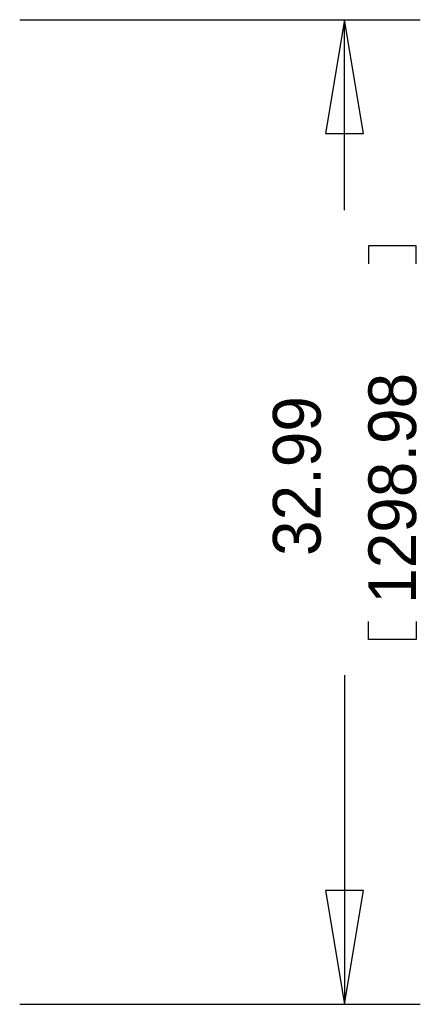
# Model space of a CAD drawing. Extents: x -31 to 84, y -5 to 52.
# Tile 13 of 14: x 70 to 84, y 0 to 33. Entities that reach past the tile are written whole.
import ezdxf

# ---------------------------------------------------------------- set-up
doc = ezdxf.new("R2010")
doc.units = 0
doc.layers.add('BG_DIMENSION', color=4, linetype='CONTINUOUS')

msp = doc.modelspace()

# ---------------------------------------------------------------- linework, layer by layer
at = {"layer": 'BG_DIMENSION'}
for points in [[(70.13956, 32.994092), (83.566, 32.994092)], [(81.661, 29.184092), (81.026, 32.994092), (80.391, 29.184092), (81.661, 29.184092)], [(81.026, 26.61285), (81.026, 32.994092)], [(83.4263, 24.8158), (83.4263, 25.4127), (81.8261, 25.4127), (81.8261, 24.8158)], [(83.4263, 12.827), (83.4263, 12.2301), (81.8261, 12.2301), (81.8261, 12.827)], [(81.026, 11.02995), (81.026, 0)], [(80.391, 3.81), (81.026, 0), (81.661, 3.81), (80.391, 3.81)], [(70.13956, 0), (83.566, 0)]]:
    msp.add_lwpolyline(points, dxfattribs=at)

# ---------------------------------------------------------------- texts
for s, p in [('1298.98', (83.4263, 13.4239)), ('32.99', (80.2259, 15.0241))]:
    msp.add_text(s, height=1.6002, rotation=90, dxfattribs=at).set_placement(p)

doc.saveas('drawing.dxf')
